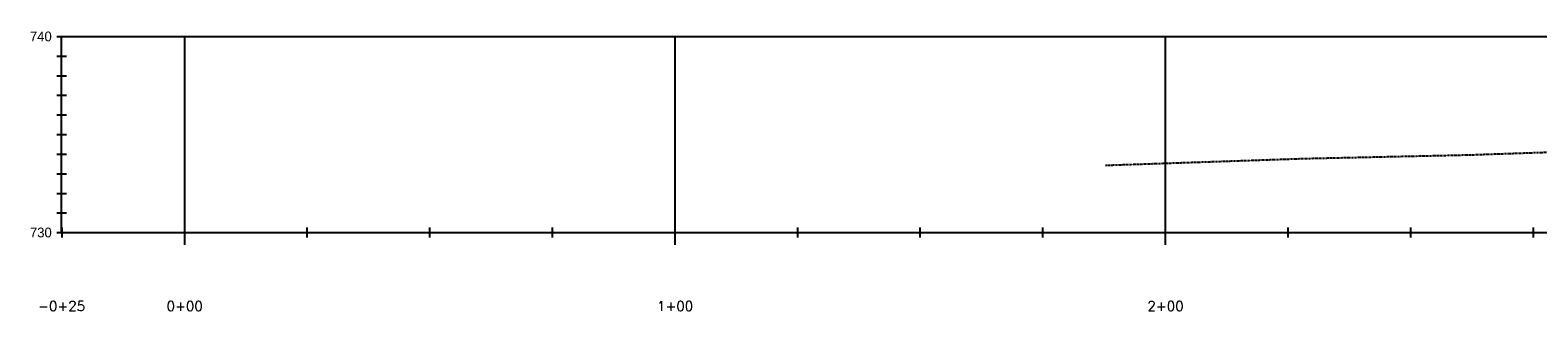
# Model space of a CAD drawing. Header units: feet. Extents: x 1748411 to 1753936, y 447116 to 448712.
# Tile 32 of 35: x 1752373 to 1752680, y 448426 to 448483. Entities that reach past the tile are written whole.
import ezdxf

# ---------------------------------------------------------------- set-up
doc = ezdxf.new("R2010")
doc.units = ezdxf.units.FT
doc.header["$MEASUREMENT"] = 0
doc.linetypes.add('HIDDEN', pattern=[0.09375, 0.0625, -0.03125])
doc.layers.add('SRF', color=7, linetype='Continuous')
doc.styles.add('L100', font='font31.shx', dxfattribs={"height": 0.1})
doc.styles.add('TOPO', font='romans')

msp = doc.modelspace()

# ---------------------------------------------------------------- linework, layer by layer
at = {"color": 3, "linetype": 'Continuous', "lineweight": -3}
for p, q in [((1752378.44, 448481.97), (1752380.44, 448481.97)), ((1752379.44, 448441.97), (1752379.44, 448481.97)), ((1752378.44, 448477.97), (1752380.44, 448477.97)), ((1752378.44, 448473.97), (1752380.44, 448473.97)), ((1752378.44, 448469.97), (1752380.44, 448469.97)), ((1752378.44, 448465.97), (1752380.44, 448465.97)), ((1752378.44, 448461.97), (1752380.44, 448461.97)), ((1752378.44, 448457.97), (1752380.44, 448457.97)), ((1752378.44, 448453.97), (1752380.44, 448453.97)), ((1752378.44, 448449.97), (1752380.44, 448449.97)), ((1752378.44, 448445.97), (1752380.44, 448445.97)), ((1752378.44, 448441.97), (1752380.44, 448441.97))]:
    msp.add_line(p, q, dxfattribs=at)
at = {"color": 2, "linetype": 'Continuous', "lineweight": -3}
for p, q in [((1752379.44, 448481.97), (1752379.44, 448481.98)), ((1752379.44, 448481.97), (1753929.64, 448481.97)), ((1752404.54, 448481.97), (1752404.54, 448481.98)), ((1752404.54, 448439.47), (1752404.54, 448444.47)), ((1752504.54, 448439.47), (1752504.54, 448444.47)), ((1752604.54, 448439.47), (1752604.54, 448444.47)), ((1752379.44, 448441.97), (1753929.64, 448441.97)), ((1752379.54, 448440.97), (1752379.54, 448442.97)), ((1752429.54, 448440.97), (1752429.54, 448442.97)), ((1752454.54, 448440.97), (1752454.54, 448442.97)), ((1752479.54, 448440.97), (1752479.54, 448442.97)), ((1752529.54, 448440.97), (1752529.54, 448442.97)), ((1752554.54, 448440.97), (1752554.54, 448442.97)), ((1752579.54, 448440.97), (1752579.54, 448442.97)), ((1752629.54, 448440.97), (1752629.54, 448442.97)), ((1752654.54, 448440.97), (1752654.54, 448442.97)), ((1752679.54, 448440.97), (1752679.54, 448442.97))]:
    msp.add_line(p, q, dxfattribs=at)
at = {"color": 9, "linetype": 'Continuous', "lineweight": -3}
for p, q in [((1752379.44, 448481.97), (1753884.48, 448481.97)), ((1752379.44, 448441.97), (1752379.44, 448481.97)), ((1752404.54, 448441.97), (1752404.54, 448481.97)), ((1752504.54, 448441.97), (1752504.54, 448481.97)), ((1752604.54, 448441.97), (1752604.54, 448481.97)), ((1752379.44, 448441.97), (1753884.48, 448441.97))]:
    msp.add_line(p, q, dxfattribs=at)
at = {"layer": 'SRF', "color": 9, "linetype": 'HIDDEN', "lineweight": -3, "ltscale": 2, "flags": 128}
msp.add_lwpolyline([(1752592.31, 448455.71), (1752592.57, 448455.71), (1752632.26, 448457.06), (1752632.58, 448457.07), (1752633, 448457.08), (1752667.07, 448457.84), (1752667.07, 448457.84), (1752667.07, 448457.84), (1752667.07, 448457.84), (1752667.09, 448457.84), (1752667.1, 448457.84), (1752668.55, 448457.9), (1752699.66, 448458.94), (1752699.92, 448458.96), (1752719.78, 448459.58), (1752720.19, 448459.59), (1752735.84, 448459.86), (1752754.81, 448460.18), (1752755.23, 448460.18), (1752767.05, 448460.3), (1752794.34, 448460.53), (1752795.32, 448460.54), (1752832.32, 448461.08), (1752834.11, 448461.11), (1752835.84, 448461.12), (1752871.81, 448461.51), (1752906.35, 448461.73), (1752907.96, 448461.75), (1752942.19, 448462.05), (1752944.31, 448462.07), (1752981.36, 448462.22), (1752982.46, 448462.23), (1752983.57, 448462.22), (1753021.43, 448462.11), (1753022.92, 448462.11), (1753061.03, 448462.08), (1753062.27, 448462.09), (1753100.22, 448462.25), (1753119.27, 448462.47), (1753137.52, 448462.64), (1753139.13, 448462.68), (1753139.13, 448462.67), (1753140.14, 448462.68), (1753163.8, 448462.79), (1753166.75, 448462.78), (1753193.5, 448462.75), (1753231.42, 448462.74), (1753277.94, 448462.41), (1753281.3, 448462.4), (1753326.32, 448461.87), (1753329.66, 448461.83), (1753373.38, 448460.9), (1753377.38, 448460.83), (1753377.94, 448460.85), (1753382.04, 448460.79), (1753426.26, 448460.29), (1753471.26, 448459.48), (1753475.29, 448459.45), (1753517.94, 448459.14), (1753522.45, 448459.15), (1753568.52, 448459.83), (1753572.77, 448459.83), (1753618.45, 448460.17), (1753621.09, 448460.17), (1753641.02, 448460.51), (1753642.69, 448460.54), (1753643.27, 448460.55), (1753643.72, 448460.54), (1753644.29, 448460.54), (1753676.12, 448460.68), (1753676.33, 448460.68), (1753726.77, 448459.83), (1753727.81, 448459.8), (1753752.24, 448459.44), (1753776.39, 448459.03), (1753779.73, 448458.99), (1753792.68, 448458.88), (1753796.13, 448458.85), (1753799.57, 448458.83), (1753803.02, 448458.8), (1753829.89, 448458.64), (1753832.34, 448458.6), (1753882.93, 448457.77)], dxfattribs=at)

# ---------------------------------------------------------------- texts
at = {"color": 3, "linetype": 'Continuous', "lineweight": -3, "char_height": 2}
for s, insert, attachment_point, style in [('740', (1752377.44, 448481.97), 6, 'L100'), ('730', (1752377.44, 448441.97), 6, 'L100'), ('-0+25', (1752379.44, 448426.97), 5, 'TOPO'), ('0+00', (1752404.54, 448426.97), 5, 'TOPO'), ('1+00', (1752504.54, 448426.97), 5, 'TOPO'), ('2+00', (1752604.54, 448426.97), 5, 'TOPO')]:
    msp.add_mtext(s, dxfattribs=dict(at, insert=insert, attachment_point=attachment_point, style=style))

doc.saveas('drawing.dxf')
